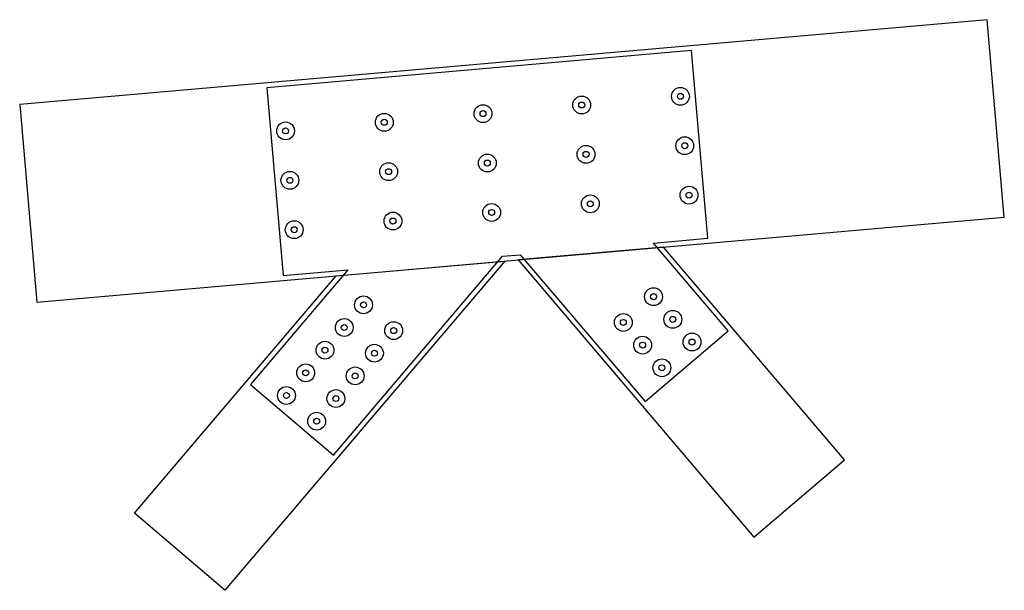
# Model space of a CAD drawing. Header units: millimetres. Extents: x -994 to 994, y -866 to 285.
import ezdxf

# ---------------------------------------------------------------- set-up
doc = ezdxf.new("R2010")
doc.units = ezdxf.units.MM
for name, color, linetype in [('TN_BOLTS', 7, 'CONTINUOUS'), ('TN_HOLES', 1, 'CONTINUOUS'), ('TN_MEMBER_CH', 40, 'CONTINUOUS'), ('TN_MEMBER_D2', 40, 'CONTINUOUS'), ('TN_MEMBER_D3', 40, 'CONTINUOUS'), ('TN_PLATE_1', 5, 'CONTINUOUS'), ('TN_PLATE_2', 5, 'CONTINUOUS'), ('TN_RECESS', 1, 'CONTINUOUS')]:
    doc.layers.add(name, color=color, linetype=linetype)

msp = doc.modelspace()

# ---------------------------------------------------------------- linework, layer by layer
at = {"layer": 'TN_BOLTS'}
for centre in [(339.95257, 130.12398), (-58.525309, 95.261683), (140.71363, 112.692831), (-257.764249, 77.830534), (-457.003188, 60.399386), (348.668144, 30.50451), (-49.809735, -4.357787), (149.429205, 13.073361), (-249.048675, -21.788936), (-448.287614, -39.220084), (357.383719, -69.11496), (-41.094161, -103.977257), (158.144779, -86.546108), (-240.3331, -121.408405), (-439.57204, -138.839554), (285.682604, -273.958949), (-299.690945, -290.418694), (324.569798, -319.651247), (-338.578139, -336.110992), (-238.76788, -342.268286), (224.75954, -325.808541), (-377.465333, -381.803291), (263.646734, -371.500839), (363.456992, -365.343546), (-277.655074, -387.960584), (302.533928, -417.193138), (-416.352527, -427.495589), (-316.542269, -433.652883), (-455.239721, -473.187887), (-355.429463, -479.345181), (-394.316657, -525.03748)]:
    msp.add_circle(centre, 6, dxfattribs=at)
at = {"layer": 'TN_HOLES'}
for centre in [(339.95257, 130.12398), (-58.525309, 95.261683), (140.71363, 112.692831), (-257.764249, 77.830534), (-457.003188, 60.399386), (348.668144, 30.50451), (-49.809735, -4.357787), (149.429205, 13.073361), (-249.048675, -21.788936), (-448.287614, -39.220084), (357.383719, -69.11496), (-41.094161, -103.977257), (158.144779, -86.546108), (-240.3331, -121.408405), (-439.57204, -138.839554), (285.682604, -273.958949), (-299.690945, -290.418694), (324.569798, -319.651247), (-338.578139, -336.110992), (-238.76788, -342.268286), (224.75954, -325.808541), (-377.465333, -381.803291), (263.646734, -371.500839), (363.456992, -365.343546), (-277.655074, -387.960584), (302.533928, -417.193138), (-416.352527, -427.495589), (-316.542269, -433.652883), (-455.239721, -473.187887), (-355.429463, -479.345181), (-394.316657, -525.03748)]:
    msp.add_circle(centre, 6, dxfattribs=at)
at = {"layer": 'TN_MEMBER_CH'}
msp.add_lwpolyline([(-993.701953, 113.826312), (-958.839656, -284.651568), (993.701953, -113.826312), (958.839656, 284.651568), (-993.701953, 113.826312)], close=True, dxfattribs=at)
at = {"layer": 'TN_MEMBER_D2'}
msp.add_lwpolyline([(-762.188695, -710.41776), (-354.86187, -231.810361), (-14.356722, -202.020018), (-579.419501, -865.966536), (-762.188695, -710.41776)], close=True, dxfattribs=at)
at = {"layer": 'TN_MEMBER_D3'}
msp.add_lwpolyline([(670.803788, -603.040859), (305.67887, -174.020531), (12.36691, -199.681996), (488.034595, -758.589635), (670.803788, -603.040859)], close=True, dxfattribs=at)
at = {"layer": 'TN_PLATE_1'}
msp.add_lwpolyline([(361.994309, 222.397151), (-494.733142, 147.443212), (-461.613797, -231.112747), (-331.446046, -219.724545), (-527.991766, -450.664991), (-360.451812, -593.252661), (-19.313492, -192.416485), (16.636664, -189.271253), (268.66908, -485.408322), (436.209016, -342.820655), (285.508408, -165.748024), (395.113664, -156.158807), (361.994309, 222.397151)], close=True, dxfattribs=at)
at = {"layer": 'TN_PLATE_2'}
msp.add_lwpolyline([(361.994309, 222.397151), (-494.733142, 147.443212), (-461.613797, -231.112747), (-331.446046, -219.724545), (-527.991766, -450.664991), (-360.451812, -593.252661), (-19.313492, -192.416485), (16.636664, -189.271253), (268.66908, -485.408322), (436.209016, -342.820655), (285.508408, -165.748024), (395.113664, -156.158807), (361.994309, 222.397151)], close=True, dxfattribs=at)
at = {"layer": 'TN_RECESS'}
for centre in [(339.95257, 130.12398), (140.71363, 112.692831), (-58.525309, 95.261683), (-257.764249, 77.830534), (-457.003188, 60.399386), (348.668144, 30.50451), (149.429205, 13.073361), (-49.809735, -4.357787), (-249.048675, -21.788936), (-448.287614, -39.220084), (357.383719, -69.11496), (158.144779, -86.546108), (-41.094161, -103.977257), (-240.3331, -121.408405), (-439.57204, -138.839554), (285.682604, -273.958949), (-299.690945, -290.418694), (224.75954, -325.808541), (324.569798, -319.651247), (-338.578139, -336.110992), (-238.76788, -342.268286), (263.646734, -371.500839), (363.456992, -365.343546), (-377.465333, -381.803291), (-277.655074, -387.960584), (-416.352527, -427.495589), (-316.542269, -433.652883), (302.533928, -417.193138), (-455.239721, -473.187887), (-355.429463, -479.345181), (-394.316657, -525.03748)]:
    msp.add_circle(centre, 18, dxfattribs=at)

doc.saveas('drawing.dxf')
